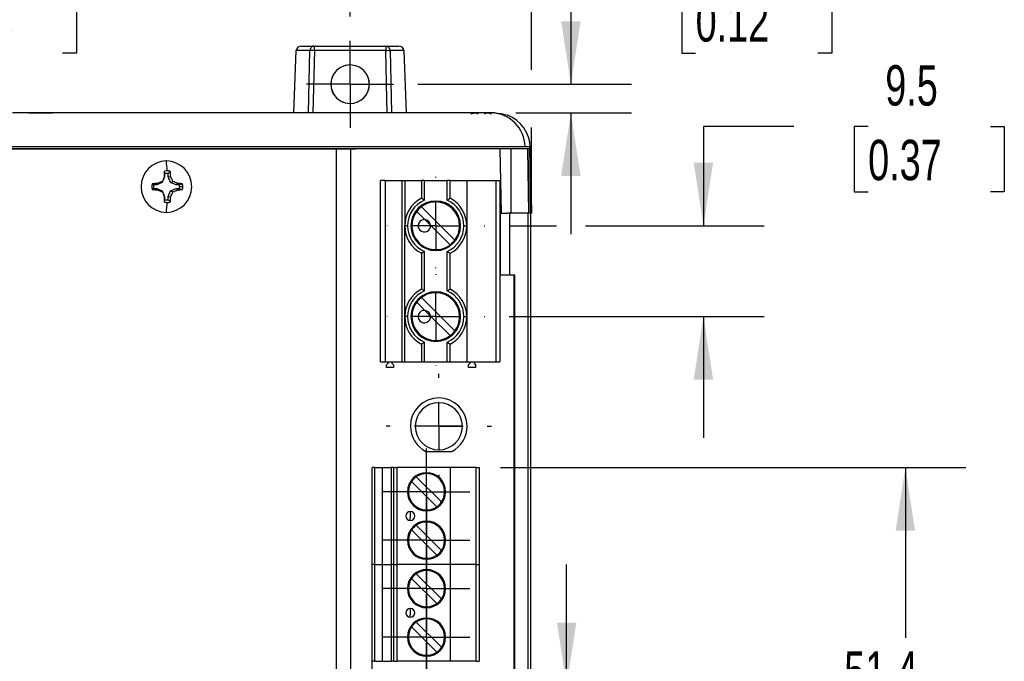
# Model space of a CAD drawing. Header units: millimetres. Extents: x 0 to 1397, y 0 to 1080.
# Tile 5 of 14: x 374 to 632, y 718 to 887. Entities that reach past the tile are written whole.
import ezdxf

# ---------------------------------------------------------------- set-up
doc = ezdxf.new("R2010")
doc.units = ezdxf.units.MM
doc.header["$LTSCALE"] = 5
doc.linetypes.add('CENTERX2', pattern=[20.32, 12.7, -2.54, 2.54, -2.54])
doc.layers.add('CENTER', color=40, linetype='CENTERX2')
doc.layers.add('DIMENSIONS', color=140, linetype='Continuous', lineweight=25)
doc.styles.add('SLDTEXTSTYLE0', font='TXT', dxfattribs={"width": 0.7})
doc.dimstyles.new('SLDDIMSTYLE0', dxfattribs={"dimtxt": 10.790039, "dimasz": 16.51, "dimexe": 0, "dimexo": 0.0625, "dimgap": 2.69751, "dimtad": 0, "dimtih": 1, "dimtoh": 1, "dimdec": 1, "dimlfac": 0.4, "dimrnd": 1e-09, "dimzin": 12, "dimdsep": 46, "dimtxsty": 'SLDTEXTSTYLE0', "dimsah": 1, "dimcen": 0.09, "dimadec": 0, "dimazin": 3, "dimtfac": 1, "dimtdec": 1, "dimtofl": 0, "dimtmove": 0, "dimatfit": 3, "dimfxl": 0, "dimfrac": 2, "dimtolj": 1, "dimtzin": 12, "dimarcsym": 0})
doc.dimstyles.new('SLDDIMSTYLE1', dxfattribs={"dimtxt": 10.790039, "dimasz": 16.51, "dimexe": 0, "dimexo": 0.0625, "dimgap": 2.69751, "dimtad": 0, "dimtih": 1, "dimtoh": 1, "dimdec": 1, "dimlfac": 0.4, "dimrnd": 1e-09, "dimzin": 4, "dimdsep": 46, "dimtxsty": 'SLDTEXTSTYLE0', "dimsah": 1, "dimcen": 0.09, "dimadec": 0, "dimazin": 1, "dimtfac": 1, "dimtdec": 1, "dimtmove": 0, "dimatfit": 0, "dimfxl": 0, "dimfrac": 2, "dimtolj": 1, "dimtzin": 12, "dimarcsym": 0})
doc.dimstyles.new('SLDDIMSTYLE3', dxfattribs={"dimtxt": 10.790039, "dimasz": 16.51, "dimexe": 0, "dimexo": 0.0625, "dimgap": 2.69751, "dimtad": 0, "dimtih": 1, "dimtoh": 1, "dimdec": 1, "dimlfac": 0.4, "dimrnd": 1e-09, "dimzin": 12, "dimdsep": 46, "dimtxsty": 'SLDTEXTSTYLE0', "dimsah": 1, "dimcen": 0.09, "dimadec": 0, "dimazin": 3, "dimtfac": 1, "dimtdec": 1, "dimtmove": 0, "dimatfit": 0, "dimfxl": 0, "dimfrac": 2, "dimtolj": 1, "dimtzin": 12, "dimarcsym": 0})

# ---------------------------------------------------------------- blocks, each defined once
blk = doc.blocks.new('_D_18')
at = {"layer": 'DIMENSIONS'}
for p, q in [((230.22, 873.52), (230.22, 949.39)), ((508, 873.5), (508, 949.39)), ((230.22, 933.52), (338.46, 933.52)), ((353.08, 933.52), (349.45, 933.52)), ((349.45, 933.52), (349.45, 916.37)), ((385.14, 933.52), (388.76, 933.52)), ((388.76, 933.52), (388.76, 916.37)), ((508, 933.52), (399.76, 933.52)), ((349.45, 916.37), (353.08, 916.37)), ((388.76, 916.37), (385.14, 916.37)), ((230.22, 842.26), (230.22, 865.9)), ((508, 842.26), (508, 858.38))]:
    blk.add_line(p, q, dxfattribs=at)
for points in [[(230.22, 933.52), (246.73, 930.98), (246.73, 936.06)], [(508, 933.52), (491.49, 936.06), (491.49, 930.98)]]:
    blk.add_solid(points, dxfattribs=at)
at = {"layer": 'DIMENSIONS', "char_height": 10.583, "attachment_point": 1, "style": 'SLDTEXTSTYLE0'}
for s, insert in [('111.1', (348.59, 949.57)), ('4.37', (353.08, 930.01))]:
    blk.add_mtext(s, dxfattribs=dict(at, insert=insert))
blk = doc.blocks.new('_D_19')
at = {"layer": 'DIMENSIONS'}
for p, q in [((277.72, 887.47), (277.72, 910.84)), ((460.5, 887.45), (460.5, 910.84)), ((277.72, 894.96), (338.46, 894.96)), ((353.08, 894.96), (349.45, 894.96)), ((349.45, 894.96), (349.45, 877.81)), ((385.14, 894.96), (388.76, 894.96)), ((388.76, 894.96), (388.76, 877.81)), ((460.5, 894.96), (399.76, 894.96)), ((349.45, 877.81), (353.08, 877.81)), ((388.76, 877.81), (385.14, 877.81))]:
    blk.add_line(p, q, dxfattribs=at)
for points in [[(277.72, 894.96), (294.23, 892.42), (294.23, 897.5)], [(460.5, 894.96), (443.99, 897.5), (443.99, 892.42)]]:
    blk.add_solid(points, dxfattribs=at)
at = {"layer": 'DIMENSIONS', "char_height": 10.583, "attachment_point": 1, "style": 'SLDTEXTSTYLE0'}
for s, insert in [('73.1', (353.08, 911.02)), ('2.88', (353.08, 891.46))]:
    blk.add_mtext(s, dxfattribs=dict(at, insert=insert))
blk = doc.blocks.new('_D_22')
at = {"layer": 'DIMENSIONS'}
for p, q in [((531.61, 894.96), (518.36, 894.96)), ((518.36, 894.96), (518.36, 869.69)), ((551.06, 894.96), (547.43, 894.96)), ((547.43, 894.96), (547.43, 877.81)), ((583.12, 894.96), (586.74, 894.96)), ((586.74, 894.96), (586.74, 877.81)), ((547.43, 877.81), (551.06, 877.81)), ((586.74, 877.81), (583.12, 877.81)), ((478.26, 869.69), (534.24, 869.69)), ((503.92, 862.19), (534.24, 862.19)), ((518.36, 862.19), (518.36, 830.44))]:
    blk.add_line(p, q, dxfattribs=at)
for points in [[(518.36, 869.69), (520.9, 886.2), (515.82, 886.2)], [(518.36, 862.19), (515.82, 845.68), (520.9, 845.68)]]:
    blk.add_solid(points, dxfattribs=at)
at = {"layer": 'DIMENSIONS', "char_height": 10.583, "attachment_point": 1, "style": 'SLDTEXTSTYLE0'}
for s, insert in [('3.0', (555.54, 911.02)), ('0.12', (551.06, 891.46))]:
    blk.add_mtext(s, dxfattribs=dict(at, insert=insert))
blk = doc.blocks.new('_D_25')
at = {"layer": 'DIMENSIONS'}
for p, q in [((499.88, 769.22), (621.9, 769.22)), ((606.02, 769.22), (606.02, 724.58)), ((589.99, 705.01), (586.37, 705.01)), ((586.37, 705.01), (586.37, 687.86)), ((622.06, 705.01), (625.68, 705.01)), ((625.68, 705.01), (625.68, 687.86)), ((586.37, 687.86), (589.99, 687.86)), ((625.68, 687.86), (622.06, 687.86)), ((606.02, 640.8), (606.02, 685.45)), ((496.78, 640.8), (522.36, 640.8)), ((529.98, 640.8), (621.9, 640.8))]:
    blk.add_line(p, q, dxfattribs=at)
for points in [[(606.02, 769.22), (603.48, 752.71), (608.56, 752.71)], [(606.02, 640.8), (608.56, 657.31), (603.48, 657.31)]]:
    blk.add_solid(points, dxfattribs=at)
at = {"layer": 'DIMENSIONS', "char_height": 10.583, "attachment_point": 1, "style": 'SLDTEXTSTYLE0'}
for s, insert in [('51.4', (589.99, 721.07)), ('2.02', (589.99, 701.51))]:
    blk.add_mtext(s, dxfattribs=dict(at, insert=insert))
blk = doc.blocks.new('_D_30')
at = {"layer": 'DIMENSIONS'}
for p, q in [((576.82, 858.63), (553.1, 858.63)), ((553.1, 858.63), (553.1, 832.59)), ((596.27, 858.63), (592.65, 858.63)), ((592.65, 858.63), (592.65, 841.49)), ((628.34, 858.63), (631.96, 858.63)), ((631.96, 858.63), (631.96, 841.49)), ((592.65, 841.49), (596.27, 841.49)), ((631.96, 841.49), (628.34, 841.49)), ((502.15, 832.59), (514.55, 832.59)), ((522.17, 832.59), (568.98, 832.59)), ((502.15, 808.79), (568.98, 808.79)), ((553.1, 808.79), (553.1, 777.04))]:
    blk.add_line(p, q, dxfattribs=at)
for points in [[(553.1, 832.59), (555.64, 849.1), (550.56, 849.1)], [(553.1, 808.79), (550.56, 792.28), (555.64, 792.28)]]:
    blk.add_solid(points, dxfattribs=at)
at = {"layer": 'DIMENSIONS', "char_height": 10.583, "attachment_point": 1, "style": 'SLDTEXTSTYLE0'}
for s, insert in [('9.5', (600.76, 874.69)), ('0.37', (596.27, 855.13))]:
    blk.add_mtext(s, dxfattribs=dict(at, insert=insert))
blk = doc.blocks.new('_D_31')
at = {"layer": 'DIMENSIONS'}
for p, q in [((517.25, 712.07), (517.25, 743.82)), ((498.23, 712.07), (533.12, 712.07)), ((498.23, 699.37), (533.12, 699.37)), ((517.25, 667.61), (517.25, 699.37)), ((523.24, 667.61), (517.25, 667.61)), ((542.69, 667.61), (539.07, 667.61)), ((539.07, 667.61), (539.07, 650.46)), ((574.76, 667.61), (578.38, 667.61)), ((578.38, 667.61), (578.38, 650.46)), ((539.07, 650.46), (542.69, 650.46)), ((578.38, 650.46), (574.76, 650.46))]:
    blk.add_line(p, q, dxfattribs=at)
for points in [[(517.25, 712.07), (519.79, 728.58), (514.71, 728.58)], [(517.25, 699.37), (514.71, 682.86), (519.79, 682.86)]]:
    blk.add_solid(points, dxfattribs=at)
at = {"layer": 'DIMENSIONS', "char_height": 10.583, "attachment_point": 1, "style": 'SLDTEXTSTYLE0'}
for s, insert in [('5.1', (547.18, 683.66)), ('0.20', (542.69, 664.1))]:
    blk.add_mtext(s, dxfattribs=dict(at, insert=insert))
blk = doc.blocks.new('SW_CENTERMARKSYMBOL_0')
at = {"layer": 'CENTER', "color": 0}
for p, q in [((0, 12.7), (0, 12.85)), ((0, 0), (0, 6.35)), ((-12.7, 0), (-12.85, 0)), ((0, 0), (-6.35, 0)), ((0, 0), (0, -6.35)), ((0, 0), (6.35, 0)), ((12.7, 0), (12.85, 0)), ((0, -12.7), (0, -12.85))]:
    blk.add_line(p, q, dxfattribs=at)
blk = doc.blocks.new('SW_CENTERMARKSYMBOL_1')
at = {"layer": 'CENTER', "color": 0}
for p, q in [((0, 12.7), (0, 12.85)), ((0, 0), (0, 6.35)), ((-12.7, 0), (-12.85, 0)), ((0, 0), (-6.35, 0)), ((0, 0), (0, -6.35)), ((0, 0), (6.35, 0)), ((12.7, 0), (12.85, 0)), ((0, -12.7), (0, -12.85))]:
    blk.add_line(p, q, dxfattribs=at)
blk = doc.blocks.new('SW_CENTERMARKSYMBOL_2')
at = {"layer": 'CENTER', "color": 0}
for p, q in [((0, 12.7), (0, 13.7875)), ((0, 0), (0, 6.35)), ((-12.7, 0), (-13.7875, 0)), ((0, 0), (-6.35, 0)), ((0, 0), (0, -6.35)), ((0, 0), (6.35, 0)), ((12.7, 0), (13.7875, 0)), ((0, -12.7), (0, -13.7875))]:
    blk.add_line(p, q, dxfattribs=at)
blk = doc.blocks.new('SW_CENTERMARKSYMBOL_3')
at = {"layer": 'CENTER', "color": 0}
for p, q in [((0, 6.35), (0, 11.35)), ((0, 0), (0, 6.35)), ((-6.35, 0), (-11.35, 0)), ((0, 0), (-6.35, 0)), ((0, 0), (0, -6.35)), ((0, 0), (6.35, 0)), ((6.35, 0), (11.35, 0)), ((0, -6.35), (0, -11.35))]:
    blk.add_line(p, q, dxfattribs=at)
blk = doc.blocks.new('SW_CENTERMARKSYMBOL_4')
at = {"layer": 'CENTER', "color": 0}
for p, q in [((0, 6.35), (0, 11.35)), ((0, 0), (0, 6.35)), ((-6.35, 0), (-11.35, 0)), ((0, 0), (-6.35, 0)), ((0, 0), (0, -6.35)), ((0, 0), (6.35, 0)), ((6.35, 0), (11.35, 0)), ((0, -6.35), (0, -11.35))]:
    blk.add_line(p, q, dxfattribs=at)
blk = doc.blocks.new('SW_CENTERMARKSYMBOL_5')
at = {"layer": 'CENTER', "color": 0}
for p, q in [((0, 6.35), (0, 11.35)), ((0, 0), (0, 6.35)), ((-6.35, 0), (-11.35, 0)), ((0, 0), (-6.35, 0)), ((0, 0), (0, -6.35)), ((0, 0), (6.35, 0)), ((6.35, 0), (11.35, 0)), ((0, -6.35), (0, -11.35))]:
    blk.add_line(p, q, dxfattribs=at)
blk = doc.blocks.new('SW_CENTERMARKSYMBOL_6')
at = {"layer": 'CENTER', "color": 0}
for p, q in [((0, 6.35), (0, 11.35)), ((0, 0), (0, 6.35)), ((-6.35, 0), (-11.35, 0)), ((0, 0), (-6.35, 0)), ((0, 0), (0, -6.35)), ((0, 0), (6.35, 0)), ((6.35, 0), (11.35, 0)), ((0, -6.35), (0, -11.35))]:
    blk.add_line(p, q, dxfattribs=at)
blk = doc.blocks.new('SW_CENTERMARKSYMBOL_7')
at = {"layer": 'CENTER', "color": 0}
for p, q in [((0, 6.35), (0, 11.35)), ((0, 0), (0, 6.35)), ((-6.35, 0), (-11.35, 0)), ((0, 0), (-6.35, 0)), ((0, 0), (0, -6.35)), ((0, 0), (6.35, 0)), ((6.35, 0), (11.35, 0)), ((0, -6.35), (0, -11.35))]:
    blk.add_line(p, q, dxfattribs=at)
blk = doc.blocks.new('SW_CENTERMARKSYMBOL_18')
at = {"layer": 'CENTER', "color": 0}
for p, q in [((0, 6.35), (0, 11.41)), ((0, 0), (0, 6.35)), ((-6.35, 0), (-11.41, 0)), ((0, 0), (-6.35, 0)), ((0, 0), (0, -6.35)), ((0, 0), (6.35, 0)), ((6.35, 0), (11.41, 0)), ((0, -6.35), (0, -11.41))]:
    blk.add_line(p, q, dxfattribs=at)

msp = doc.modelspace()

# ---------------------------------------------------------------- linework, layer by layer
for p, q in [((445.77, 862.19), (446.39, 878.5)), ((449.98, 878.5), (446.39, 878.5)), ((447.76, 879.71), (451.13, 879.71)), ((449.61, 862.19), (449.98, 878.5)), ((451.13, 878.5), (450.75, 862.19)), ((451.13, 878.5), (451.13, 879.71)), ((451.13, 879.71), (469.87, 879.71)), ((469.87, 879.71), (473.24, 879.71)), ((474.6, 878.5), (471.02, 878.5)), ((471.02, 878.5), (471.39, 862.19)), ((474.6, 878.5), (475.22, 862.19)), ((507.08, 852.78), (231.14, 852.78)), ((281.15, 852.76), (456.86, 852.76)), ((456.86, 852.76), (456.86, 627.81)), ((456.86, 852.76), (460.6, 852.76)), ((460.6, 852.76), (460.6, 627.81)), ((460.6, 852.76), (462.04, 852.76)), ((500.14, 835.91), (499.84, 852.78)), ((502.64, 852.78), (502.64, 835.91)), ((507.08, 852.78), (507.37, 835.91)), ((507.37, 835.91), (507.08, 852.78)), ((507.88, 835.92), (507.58, 853.12)), ((507.7, 853.36), (507.7, 853.12)), ((507.7, 853.12), (508, 835.91)), ((411.25, 843.96), (409.81, 843.36)), ((411.85, 845.42), (411.25, 843.96)), ((411.25, 843.96), (411.31, 844.24)), ((411.85, 845.42), (411.83, 845.48)), ((411.85, 846.27), (411.85, 845.42)), ((412.85, 845.42), (412.85, 846.27)), ((412.85, 845.42), (413.48, 845.48)), ((413.45, 843.96), (412.85, 845.42)), ((413.45, 843.96), (414.05, 844.24)), ((414.89, 843.36), (413.45, 843.96)), ((468.45, 796.89), (468.45, 844.49)), ((469.7, 844.49), (468.45, 844.49)), ((469.7, 844.49), (469.7, 796.89)), ((469.7, 844.49), (474.07, 844.49)), ((474.07, 844.49), (474.07, 796.89)), ((474.07, 844.49), (474.82, 844.49)), ((474.82, 844.49), (474.82, 832.59)), ((474.82, 844.49), (479.2, 844.49)), ((479.95, 844.49), (479.2, 844.49)), ((479.2, 844.49), (479.2, 839.8)), ((479.95, 844.49), (479.95, 839.33)), ((479.95, 844.49), (485.95, 844.49)), ((485.95, 839.33), (485.95, 844.49)), ((486.7, 844.49), (485.95, 844.49)), ((486.7, 839.8), (486.7, 844.49)), ((486.7, 844.49), (491.07, 844.49)), ((491.07, 844.49), (491.07, 832.59)), ((491.07, 844.49), (498.7, 844.49)), ((498.7, 844.49), (498.7, 796.89)), ((498.7, 844.49), (499.7, 844.49)), ((499.7, 844.49), (499.7, 796.89)), ((409.81, 843.36), (408.97, 843.36)), ((408.97, 842.34), (409.81, 842.34)), ((409.81, 843.36), (410.05, 843.69)), ((409.81, 842.34), (410.05, 842.01)), ((409.81, 842.34), (411.25, 841.74)), ((411.25, 841.74), (411.31, 841.46)), ((411.25, 841.74), (411.85, 840.28)), ((412.85, 840.28), (413.45, 841.74)), ((413.45, 841.74), (414.89, 842.34)), ((413.45, 841.74), (414.05, 841.46)), ((414.89, 843.36), (415.25, 843.69)), ((415.73, 843.36), (414.89, 843.36)), ((414.89, 842.34), (415.25, 842.01)), ((414.89, 842.34), (415.73, 842.34)), ((415.76, 842.85), (416.65, 842.85)), ((411.85, 840.28), (411.83, 840.21)), ((411.85, 840.28), (411.85, 839.43)), ((412.85, 840.28), (413.48, 840.21)), ((412.85, 839.43), (412.85, 840.28)), ((480.09, 834.21), (477.96, 836.35)), ((479.19, 837.59), (487.94, 828.83)), ((481.57, 832.73), (480.09, 834.21)), ((499.9, 819.62), (499.9, 835.91)), ((499.9, 835.91), (501.67, 835.91)), ((502.64, 835.91), (501.67, 835.91)), ((502.39, 819.66), (502.39, 835.91)), ((507.37, 835.91), (502.64, 835.91)), ((507.12, 835.91), (507.12, 644.66)), ((507.75, 835.91), (507.75, 644.66)), ((507.76, 835.91), (508, 835.91)), ((475.57, 832.59), (474.82, 832.59)), ((474.82, 808.79), (474.82, 832.59)), ((486.71, 827.6), (481.57, 832.73)), ((490.32, 832.59), (491.07, 832.59)), ((491.07, 832.59), (491.07, 808.79)), ((479.95, 825.85), (479.95, 815.53)), ((485.95, 815.53), (485.95, 825.85)), ((479.2, 825.38), (479.2, 816)), ((486.7, 816), (486.7, 825.38)), ((499.9, 819.62), (499.9, 819.61)), ((503.68, 819.66), (502.39, 819.66)), ((503.41, 819.61), (503.41, 660.97)), ((503.41, 819.6), (503.49, 819.6)), ((503.68, 819.66), (503.49, 819.6)), ((503.68, 660.91), (503.68, 819.66)), ((479.19, 813.79), (487.94, 805.03)), ((480.09, 810.41), (477.96, 812.55)), ((481.57, 808.93), (480.09, 810.41)), ((475.57, 808.79), (474.82, 808.79)), ((474.82, 796.89), (474.82, 808.79)), ((486.71, 803.8), (481.57, 808.93)), ((490.32, 808.79), (491.07, 808.79)), ((491.07, 808.79), (491.07, 796.89)), ((479.2, 801.58), (479.2, 796.89)), ((479.95, 802.05), (479.95, 796.89)), ((485.95, 796.89), (485.95, 802.05)), ((486.7, 796.89), (486.7, 801.58)), ((468.45, 796.89), (469.7, 796.89)), ((469.7, 796.89), (474.07, 796.89)), ((470.06, 796.12), (470.43, 796.57)), ((470.06, 795.47), (470.06, 796.12)), ((471.84, 795.47), (470.06, 795.47)), ((470.43, 796.57), (470.43, 796.89)), ((471.47, 796.89), (471.47, 796.57)), ((471.47, 796.57), (471.84, 796.12)), ((471.84, 796.12), (471.84, 795.47)), ((474.07, 796.89), (474.82, 796.89)), ((474.82, 796.89), (479.2, 796.89)), ((479.2, 796.89), (479.95, 796.89)), ((479.95, 796.89), (485.95, 796.89)), ((485.95, 796.89), (486.7, 796.89)), ((486.7, 796.89), (491.07, 796.89)), ((491.07, 796.89), (498.7, 796.89)), ((491.56, 796.12), (491.93, 796.57)), ((491.56, 795.47), (491.56, 796.12)), ((493.34, 795.47), (491.56, 795.47)), ((491.93, 796.57), (491.93, 796.89)), ((492.97, 796.89), (492.97, 796.57)), ((492.97, 796.57), (493.34, 796.12)), ((493.34, 796.12), (493.34, 795.47)), ((498.7, 796.89), (499.7, 796.89)), ((489.91, 780.04), (477.56, 780.04)), ((480.31, 773.44), (487.17, 773.44)), ((466.28, 743.82), (466.28, 769.22)), ((466.96, 769.22), (466.28, 769.22)), ((466.96, 743.82), (466.96, 769.22)), ((468.95, 743.82), (468.95, 769.22)), ((468.95, 769.22), (471.28, 769.22)), ((471.28, 769.22), (471.28, 743.82)), ((471.97, 769.22), (471.28, 769.22)), ((471.97, 743.82), (471.97, 769.22)), ((472.72, 769.22), (472.72, 743.82)), ((486.78, 769.22), (472.72, 769.22)), ((486.78, 743.82), (486.78, 769.22)), ((493.53, 769.22), (486.78, 769.22)), ((493.53, 743.82), (493.53, 769.22)), ((494.28, 769.22), (494.28, 743.82)), ((477.85, 766.79), (484.45, 760.19)), ((483.22, 758.95), (476.61, 765.56)), ((476.28, 757.67), (476.28, 756.04)), ((476.28, 755.38), (476.28, 756.04)), ((477.85, 754.09), (484.45, 747.49)), ((483.22, 746.25), (476.61, 752.86)), ((466.28, 718.42), (466.28, 743.82)), ((466.96, 743.82), (466.28, 743.82)), ((466.96, 743.82), (466.28, 743.82)), ((466.96, 718.42), (466.96, 743.82)), ((468.95, 718.42), (468.95, 743.82)), ((468.95, 743.82), (471.28, 743.82)), ((468.95, 743.82), (471.28, 743.82)), ((471.28, 743.82), (471.28, 718.42)), ((471.97, 743.82), (471.28, 743.82)), ((471.97, 743.82), (471.28, 743.82)), ((471.97, 718.42), (471.97, 743.82)), ((471.97, 743.82), (472.72, 743.82)), ((472.72, 743.82), (472.72, 718.42)), ((486.78, 743.82), (472.72, 743.82)), ((486.78, 743.82), (472.72, 743.82)), ((486.78, 718.42), (486.78, 743.82)), ((493.53, 743.82), (486.78, 743.82)), ((493.53, 743.82), (486.78, 743.82)), ((493.53, 718.42), (493.53, 743.82)), ((493.53, 743.82), (494.28, 743.82)), ((494.28, 743.82), (494.28, 718.42)), ((477.85, 741.39), (484.45, 734.79)), ((483.22, 733.55), (476.61, 740.16)), ((476.28, 732.27), (476.28, 730.64)), ((476.28, 729.98), (476.28, 730.64)), ((477.85, 728.69), (484.45, 722.09)), ((483.22, 720.85), (476.61, 727.46)), ((466.96, 718.42), (466.28, 718.42)), ((466.28, 693.02), (466.28, 718.42)), ((466.96, 718.42), (466.28, 718.42)), ((468.95, 718.42), (471.28, 718.42)), ((471.97, 718.42), (471.28, 718.42)), ((471.97, 718.42), (472.72, 718.42)), ((486.78, 718.42), (472.72, 718.42)), ((493.53, 718.42), (486.78, 718.42)), ((493.53, 718.42), (494.28, 718.42))]:
    msp.add_line(p, q)
at = {"flags": 128}
for points in [[(449.99, 878.58), (449.98, 878.54), (449.98, 878.5)], [(451.13, 879.71), (450.75, 879.64), (450.41, 879.43)], [(469.87, 878.5), (459.37, 878.5), (451.13, 878.5)], [(469.87, 879.71), (469.87, 879.62), (469.87, 879.36), (469.87, 878.97), (469.87, 878.5)], [(470.24, 862.19), (470.16, 865.82), (469.87, 878.5)], [(497.57, 862.19), (495.42, 862.19), (492.08, 862.19), (487.59, 862.19), (481.97, 862.19), (475.29, 862.19), (467.61, 862.19), (459, 862.19), (449.54, 862.19), (439.32, 862.19), (428.44, 862.19), (417, 862.19), (405.11, 862.19), (388.74, 862.19), (372.05, 862.19)], [(376.27, 862.19), (379.43, 862.19), (382.58, 862.19)], [(498.5, 862.19), (498.52, 862.19), (498.23, 862.19), (497.57, 862.19)], [(498.45, 862.19), (500.12, 862.04), (501.82, 861.56)], [(369.79, 853.35), (381.5, 853.35), (393.15, 853.36), (403.37, 853.36), (404.51, 853.36), (405.65, 853.36), (406.79, 853.36), (407.93, 853.36), (409.07, 853.36), (410.21, 853.36), (411.35, 853.36), (412.35, 853.36), (413.88, 853.36), (416.22, 853.36), (419.23, 853.36), (422.9, 853.36), (428.73, 853.36), (429.46, 853.36), (430.2, 853.36), (430.95, 853.36), (431.72, 853.36), (432.51, 853.36), (433.3, 853.36), (434.11, 853.36), (434.52, 853.36), (435.73, 853.36), (437.69, 853.36), (439.62, 853.36), (441.96, 853.35), (442.65, 853.35), (443.35, 853.35), (444.09, 853.35), (444.85, 853.35), (445.65, 853.35), (446.46, 853.35), (447.13, 853.35), (448.23, 853.35), (449.75, 853.35), (451.69, 853.35)], [(451.69, 853.35), (461.23, 853.36), (470.5, 853.36), (478.4, 853.35), (479.26, 853.35), (480.13, 853.35), (480.99, 853.35), (481.85, 853.35), (482.7, 853.35), (483.55, 853.35), (484.4, 853.35), (484.83, 853.35), (485.85, 853.35), (487.42, 853.36), (488.84, 853.37), (489.49, 853.37), (490.24, 853.37), (490.76, 853.37), (491.05, 853.37), (491.57, 853.37), (492.08, 853.37), (492.83, 853.37), (493.77, 853.36), (495.02, 853.36), (496.54, 853.35), (496.81, 853.35), (497.14, 853.35), (497.32, 853.35), (497.4, 853.35), (497.49, 853.35), (499.66, 853.35), (501.64, 853.36), (503.4, 853.35), (504.89, 853.35), (505.82, 853.35), (506.36, 853.36)], [(506.36, 853.36), (507.37, 853.36), (507.67, 853.36)], [(411.83, 845.48), (411.83, 845.66), (411.83, 845.84), (411.83, 846.02), (411.83, 846.2), (411.83, 846.38), (411.83, 846.56), (411.83, 846.73), (411.83, 846.91)], [(411.85, 846.27), (411.84, 846.63), (411.83, 846.91)], [(412.85, 846.27), (413.12, 846.63), (413.33, 846.91)], [(408.97, 843.36), (408.75, 843.5), (408.58, 843.61)], [(408.97, 842.34), (408.75, 842.2), (408.58, 842.09)], [(415.73, 843.36), (416.21, 843.5), (416.58, 843.61)], [(415.73, 842.34), (416.21, 842.2), (416.58, 842.09)], [(411.83, 838.79), (411.83, 838.97), (411.83, 839.14), (411.83, 839.32), (411.83, 839.5), (411.83, 839.67), (411.83, 839.85), (411.83, 840.03), (411.83, 840.21)], [(411.85, 839.43), (411.84, 839.07), (411.83, 838.79)], [(412.85, 839.43), (413.12, 839.07), (413.33, 838.79)], [(479.95, 839.33), (479.65, 839.52), (479.44, 839.65), (479.34, 839.71), (479.26, 839.76), (479.21, 839.79), (479.2, 839.8)], [(485.95, 839.33), (486.25, 839.52), (486.46, 839.65), (486.56, 839.71), (486.64, 839.76), (486.69, 839.79), (486.7, 839.8)], [(508, 835.91), (507.95, 835.91), (507.82, 835.91), (507.61, 835.91), (507.37, 835.91)], [(479.95, 825.85), (479.65, 825.66), (479.44, 825.53), (479.34, 825.47), (479.26, 825.42), (479.21, 825.39), (479.2, 825.38)], [(485.95, 825.85), (486.25, 825.66), (486.46, 825.53), (486.56, 825.47), (486.64, 825.42), (486.69, 825.39), (486.7, 825.38)], [(479.95, 815.53), (479.65, 815.72), (479.44, 815.85), (479.34, 815.91), (479.26, 815.96), (479.21, 815.99), (479.2, 816)], [(485.95, 815.53), (486.25, 815.72), (486.46, 815.85), (486.56, 815.91), (486.64, 815.96), (486.69, 815.99), (486.7, 816)], [(479.95, 802.05), (479.65, 801.86), (479.44, 801.73), (479.34, 801.67), (479.26, 801.62), (479.21, 801.59), (479.2, 801.58)], [(485.95, 802.05), (486.25, 801.86), (486.46, 801.73), (486.56, 801.67), (486.64, 801.62), (486.69, 801.59), (486.7, 801.58)], [(466.96, 769.22), (467.02, 769.22), (467.15, 769.22), (467.34, 769.22), (467.59, 769.22), (467.88, 769.22), (468.22, 769.22), (468.58, 769.22), (468.95, 769.22)], [(471.97, 769.22), (471.98, 769.22), (472.03, 769.22), (472.1, 769.22), (472.19, 769.22), (472.31, 769.22), (472.43, 769.22), (472.57, 769.22), (472.72, 769.22)], [(493.53, 769.22), (493.68, 769.22), (493.82, 769.22), (493.95, 769.22), (494.06, 769.22), (494.16, 769.22), (494.23, 769.22), (494.27, 769.22), (494.28, 769.22)], [(466.96, 743.82), (467.02, 743.82), (467.15, 743.82), (467.34, 743.82), (467.59, 743.82), (467.88, 743.82), (468.22, 743.82), (468.58, 743.82), (468.95, 743.82)], [(466.96, 743.82), (467.02, 743.82), (467.15, 743.82), (467.34, 743.82), (467.59, 743.82), (467.88, 743.82), (468.22, 743.82), (468.58, 743.82), (468.95, 743.82)], [(471.97, 743.82), (471.98, 743.82), (472.03, 743.82), (472.1, 743.82), (472.19, 743.82), (472.31, 743.82), (472.43, 743.82), (472.57, 743.82), (472.72, 743.82)], [(493.53, 743.82), (493.68, 743.82), (493.82, 743.82), (493.95, 743.82), (494.06, 743.82), (494.16, 743.82), (494.23, 743.82), (494.27, 743.82), (494.28, 743.82)], [(466.96, 718.42), (467.02, 718.42), (467.15, 718.42), (467.34, 718.42), (467.59, 718.42), (467.88, 718.42), (468.22, 718.42), (468.58, 718.42), (468.95, 718.42)]]:
    msp.add_lwpolyline(points, dxfattribs=at)
at = {"color": 7, "linetype": 'Continuous', "lineweight": 18}
msp.add_circle((460.5, 869.69), 5.06, dxfattribs=at)
for centre, radius, start, end in [((447.71, 878.39), 1.32, 88.0211, 175.0344), ((450.55, 861.3), 17.21, 88.0908, 91.9092), ((451.27, 878.47), 1.28, 131.6931, 175.1876), ((469.82, 878.51), 1.2, 359.5131, 87.5272), ((470.44, 859.93), 18.57, 88.231, 91.7689), ((473.3, 878.4), 1.31, 4.4985, 92.446), ((460.5, 869.71), 5.04, 89.9866, 270.0134), ((460.5, 869.71), 5.04, 359.8595, 90.0355), ((460.5, 869.71), 5.04, 270, 359.8953), ((494.14, 855.71), 6.46, 96.1205, 107.8772), ((492.97, 860.35), 1.85, 54.8568, 75.0461), ((496.77, 860.35), 1.85, 104.9539, 125.1432), ((495.6, 855.71), 6.46, 72.1228, 83.8795), ((497.29, 853.12), 9.08, 1.5034, 88.2614), ((498.46, 852.95), 9.24, 1.0284, 68.6852), ((507.08, 853.38), 0.596, 270.1882, 325.3545), ((507.15, 853.38), 0.546, 320.5174, 359.6727), ((412.4, 842.89), 6.69, 90.3899, 180.3847), ((365.35, 844.06), 47.32, 3.5327, 6.6991), ((412.3, 842.89), 6.69, 359.6153, 89.6101), ((412.58, 842.96), 4.02, 90.001, 100.7705), ((412.58, 842.96), 4.02, 79.2295, 89.999), ((383.38, 843.11), 30.2, 4.5151, 7.2251), ((452.1, 749.05), 103.56, 113.1968, 113.957), ((850.42, 664.03), 474.65, 157.5238, 157.6868), ((412.35, 842.94), 3.37, 81.4228, 98.5772), ((381.57, 830.16), 35.4, 23.435, 25.6563), ((396.55, 804.32), 43.59, 64.5886, 66.3278), ((412.4, 842.8), 6.69, 179.6153, 269.6101), ((412.69, 842.85), 4.18, 169.5139, 190.4861), ((412.65, 779.34), 64.4, 92.313, 93.6247), ((412.65, 906.36), 64.4, 266.3753, 267.687), ((412.44, 842.85), 3.51, 171.6504, 188.3496), ((452.1, 936.65), 103.56, 246.043, 246.8032), ((850.42, 1021.67), 474.65, 202.3132, 202.4762), ((412.3, 842.8), 6.69, 270.3899, 0.3847), ((381.57, 855.54), 35.4, 334.3437, 336.565), ((396.55, 881.38), 43.59, 293.6722, 295.4114), ((413.19, 796.13), 47.6, 85.9139, 87.5185), ((413.19, 889.57), 47.6, 272.4815, 274.0861), ((412.26, 842.85), 3.51, 359.9995, 8.3499), ((412.26, 842.85), 3.51, 351.6501, 0.0005), ((412.47, 842.85), 4.18, 359.9991, 10.4867), ((412.47, 842.85), 4.18, 349.5133, 0.0009), ((412.58, 842.74), 4.02, 259.2295, 269.999), ((412.35, 842.76), 3.37, 261.4228, 278.5772), ((365.35, 841.64), 47.32, 353.3009, 356.4673), ((412.58, 842.74), 4.02, 270.001, 280.7705), ((383.38, 842.59), 30.2, 352.7749, 355.4849), ((482.95, 832.59), 8.13, 117.4864, 180), ((482.95, 832.59), 7.37, 113.998, 180.0047), ((482.95, 832.59), 6.5, 360, 180), ((482.95, 832.59), 6.25, 90, 126.9522), ((482.95, 832.59), 6.25, 360, 90), ((482.95, 832.59), 7.37, 359.9953, 66.002), ((482.95, 832.59), 8.13, 360, 62.5136), ((482.95, 832.59), 6.25, 143.0478, 180), ((482.95, 832.59), 6.25, 126.9522, 143.0478), ((479.95, 832.59), 1.62, 84.9178, 5.0822), ((479.95, 832.59), 1.62, 5.0714, 84.9286), ((482.95, 832.59), 8.13, 180, 242.5136), ((482.95, 832.59), 7.37, 179.9953, 246.002), ((482.95, 832.59), 6.5, 180, 270), ((482.95, 832.59), 6.25, 180, 306.9522), ((482.95, 832.59), 6.5, 270, 360), ((482.95, 832.59), 7.37, 293.998, 0.0047), ((482.95, 832.59), 8.13, 297.4864, 360), ((482.95, 832.59), 6.25, 323.0478, 360), ((482.95, 832.59), 6.25, 306.9522, 323.0478), ((501.71, 787.18), 32.5, 88.8087, 93.1913), ((482.95, 808.79), 8.12, 117.4864, 180), ((482.95, 808.79), 7.37, 113.998, 180.0047), ((482.95, 808.79), 7.37, 359.9953, 66.002), ((482.95, 808.79), 8.12, 0, 62.5136), ((482.95, 808.79), 6.5, 360, 180), ((482.95, 808.79), 6.25, 126.9522, 143.0478), ((482.95, 808.79), 6.25, 90, 126.9522), ((482.95, 808.79), 6.25, 360, 90), ((482.95, 808.79), 6.25, 143.0478, 180), ((479.95, 808.79), 1.62, 84.9178, 5.0822), ((479.95, 808.79), 1.62, 5.0714, 84.9286), ((482.95, 808.79), 8.13, 180, 242.5136), ((482.95, 808.79), 7.37, 179.9953, 246.002), ((482.95, 808.79), 6.5, 180, 270), ((482.95, 808.79), 6.25, 180, 306.9522), ((482.95, 808.79), 6.5, 270, 360), ((482.95, 808.79), 7.37, 293.998, 0.0047), ((482.95, 808.79), 8.13, 297.4864, 0), ((482.95, 808.79), 6.25, 323.0478, 360), ((482.95, 808.79), 6.25, 306.9522, 323.0478), ((483.74, 780.04), 7.44, 0, 180), ((483.74, 780.04), 6.18, 0, 180), ((483.74, 780.04), 7.44, 180, 242.5477), ((483.74, 780.04), 6.18, 180, 0), ((483.74, 780.04), 7.44, 297.4523, 0), ((480.53, 762.87), 5, 90, 270), ((480.53, 762.87), 4.75, 124.3849, 145.6151), ((480.53, 762.87), 4.75, 90, 124.3849), ((480.53, 762.87), 5, 270, 90), ((480.53, 762.87), 4.75, 325.6151, 90), ((480.53, 762.87), 4.75, 145.6151, 270), ((480.53, 762.87), 4.75, 270, 304.3849), ((480.53, 762.87), 4.75, 304.3849, 325.6151), ((476.28, 756.52), 1.15, 90, 270), ((476.28, 756.52), 1.15, 270, 90), ((480.53, 750.17), 5, 90, 270), ((480.53, 750.17), 4.75, 124.3849, 145.6151), ((480.53, 750.17), 4.75, 90, 124.3849), ((480.53, 750.17), 5, 270, 90), ((480.53, 750.17), 4.75, 325.6151, 90), ((480.53, 750.17), 4.75, 145.6151, 270), ((480.53, 750.17), 4.75, 270, 304.3849), ((480.53, 750.17), 4.75, 304.3849, 325.6151), ((480.53, 737.47), 5, 90, 270), ((480.53, 737.47), 4.75, 124.3849, 145.6151), ((480.53, 737.47), 4.75, 90, 124.3849), ((480.53, 737.47), 5, 270, 90), ((480.53, 737.47), 4.75, 325.6151, 90), ((480.53, 737.47), 4.75, 145.6151, 270), ((480.53, 737.47), 4.75, 270, 304.3849), ((480.53, 737.47), 4.75, 304.3849, 325.6151), ((476.28, 731.12), 1.15, 90, 270), ((476.28, 731.12), 1.15, 270, 90), ((480.53, 724.77), 5, 90, 270), ((480.53, 724.77), 4.75, 124.3849, 145.6151), ((480.53, 724.77), 4.75, 90, 124.3849), ((480.53, 724.77), 5, 270, 90), ((480.53, 724.77), 4.75, 325.6151, 90), ((480.53, 724.77), 4.75, 145.6151, 270), ((480.53, 724.77), 4.75, 270, 304.3849), ((480.53, 724.77), 4.75, 304.3849, 325.6151)]:
    msp.add_arc(centre, radius, start, end)

# ---------------------------------------------------------------- block references
at = {"layer": 'CENTER'}
for name, p in [('SW_CENTERMARKSYMBOL_18', (460.5, 869.69)), ('SW_CENTERMARKSYMBOL_0', (482.95, 832.59)), ('SW_CENTERMARKSYMBOL_1', (482.95, 808.79)), ('SW_CENTERMARKSYMBOL_2', (483.74, 780.04)), ('SW_CENTERMARKSYMBOL_3', (480.53, 762.87)), ('SW_CENTERMARKSYMBOL_4', (480.53, 750.17)), ('SW_CENTERMARKSYMBOL_5', (480.53, 737.47)), ('SW_CENTERMARKSYMBOL_6', (480.53, 724.77)), ('SW_CENTERMARKSYMBOL_7', (480.53, 712.07))]:
    msp.add_blockref(name, p, dxfattribs=at)

# ---------------------------------------------------------------- dimensions: what is measured, and where the dimension line sits
at = {"layer": 'DIMENSIONS'}
for base, p1, p2, angle, dimstyle, picture, middle in [((508, 933.52), (230.22, 835.91), (508, 835.91), 0, 'SLDDIMSTYLE0', '_D_18', (369.11, 933.52)), ((518.36, 869.69), (497.57, 862.19), (471.91, 869.69), 90, 'SLDDIMSTYLE1', '_D_22', (518.36, 894.96)), ((553.1, 808.79), (495.8, 832.59), (495.8, 808.79), 90, 'SLDDIMSTYLE3', '_D_30', (553.1, 858.63)), ((606.02, 640.8), (493.53, 769.22), (490.43, 640.8), 90, 'SLDDIMSTYLE0', '_D_25', (606.02, 705.01)), ((517.25, 712.07), (491.88, 699.37), (491.88, 712.07), 90, 'SLDDIMSTYLE3', '_D_31', (517.25, 667.61))]:
    dim = msp.add_linear_dim(base=base, p1=p1, p2=p2, angle=angle, dimstyle=dimstyle, dxfattribs=at)
    dim.commit()
    dim.dimension.update_dxf_attribs({"geometry": picture, "text_midpoint": middle, "dimtype": 160})
dim = msp.add_linear_dim(base=(460.5, 894.96), p1=(277.72, 881.12), p2=(460.5, 881.1), dimstyle='SLDDIMSTYLE0', dxfattribs=at)
dim.commit()
dim.dimension.update_dxf_attribs({"geometry": '_D_19', "text_midpoint": (369.11, 894.96), "dimtype": 160})

doc.saveas('drawing.dxf')
